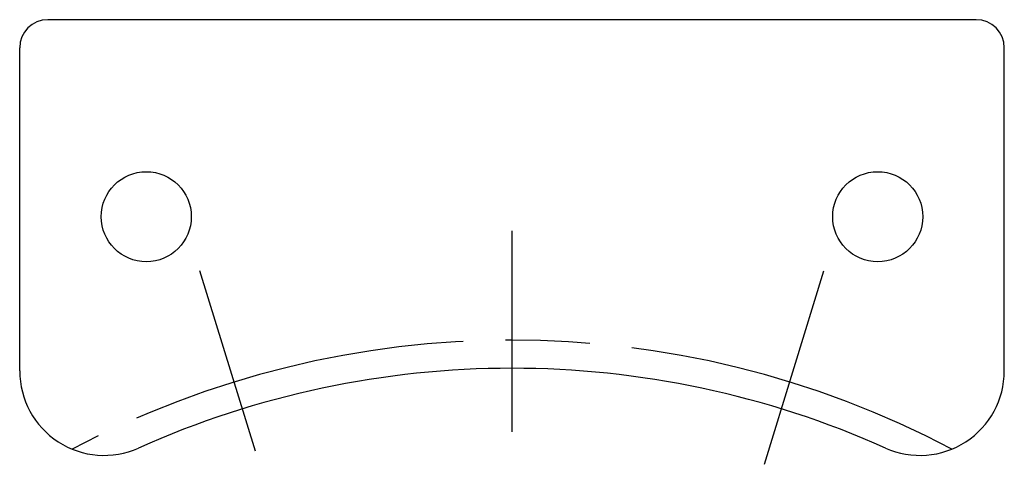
# Model space of a CAD drawing. Extents: x 40.7 to 75.7, y 34.8 to 50.6.
import ezdxf

# ---------------------------------------------------------------- set-up
doc = ezdxf.new("R2010")
doc.units = 0
doc.linetypes.add('AM_ISO08W050', pattern=[18, 12, -1.5, 3, -1.5])
doc.layers.get('0').update_dxf_attribs({"linetype": 'CONTINUOUS'})
doc.layers.add('AM_7', color=4, linetype='AM_ISO08W050')

msp = doc.modelspace()

# ---------------------------------------------------------------- linework, layer by layer
for p, q in [((74.675, 50.613), (41.675, 50.613)), ((40.675, 38.131), (40.675, 49.613)), ((75.675, 38.131), (75.675, 49.613))]:
    msp.add_line(p, q)
for centre in [(45.175, 43.613), (71.175, 43.613)]:
    msp.add_circle(centre, 1.6)
for centre, radius, start, end in [((41.675, 49.613), 1, 90, 180), ((74.675, 49.613), 1, 0, 90), ((58.175, 5.727), 32.5, 65.8925, 114.1075), ((43.675, 38.131), 3, 180, 294.1075), ((72.675, 38.131), 3, 245.8925, 0)]:
    msp.add_arc(centre, radius, start, end)
at = {"layer": 'AM_7'}
for p, q in [((58.175, 35.971), (58.175, 43.108)), ((49.06, 35.283), (47.084, 41.688)), ((67.145, 34.814), (69.265, 41.688))]:
    msp.add_line(p, q, dxfattribs=at)
msp.add_arc((58.175, 5.727), 33.5, 62.1767, 117.8233, dxfattribs=at)

doc.saveas('drawing.dxf')
